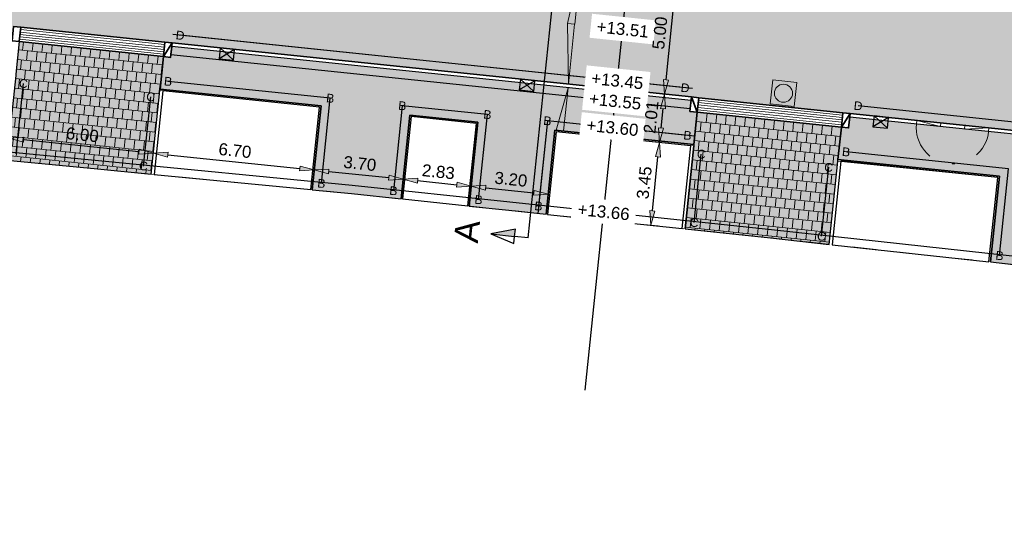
# Model space of a CAD drawing. Header units: metres. Extents: x 131295 to 132236, y 397710 to 398702.
# Tile 4 of 127: x 131365 to 131406, y 397770 to 397790. Entities that reach past the tile are written whole.
import ezdxf
from ezdxf.enums import TextEntityAlignment as Align

# ---------------------------------------------------------------- set-up
doc = ezdxf.new("R2010")
doc.units = ezdxf.units.M
doc.linetypes.add('AL-BANDVERLAGING', pattern=[5, 1.5, -1, 0, -1, 1.5])
doc.linetypes.add('AL-MATERIAALS', pattern=[2, 1, -1])
doc.layers.get('Defpoints').update_dxf_attribs({"color": 128})
for name, color, linetype, lineweight in [('N-D-dwarsprofiel situatie @ 0.2', 7, 'Continuous', 25), ('N-IE-te stellen putdeksel', 190, 'Continuous', 18), ('N-KO-bandverlaging', 1, 'AL-BANDVERLAGING', 18), ('N-KO-inritband 600x300x200 mm', 110, 'Continuous', 35), ('N-KO-inritband streklagen', 8, 'Continuous', 5), ('N-KO-opsluitband 120x250mm', 2, 'Continuous', 25), ('N-KO-opsluitband 60x200mm', 2, 'Continuous', 25), ('N-KO-opsluitband achterkant', 8, 'Continuous', 5), ('N-KO-tekst banden', 1, 'Continuous', 18), ('N-KO-trottoirband 130-150x250mm', 3, 'Continuous', 35), ('N-KO-trottoirband achterkant', 8, 'Continuous', 5), ('N-KO-verloopband', 1, 'Continuous', 18), ('N-RI-trottoirkolk', 7, 'Continuous', 25), ('N-VH-afschotrichting @ 0.2', 250, 'Continuous', 18), ("N-VH-arcering 'MAT' grijs 254", 254, 'Continuous', 18), ('N-VH-arcering betontegels halfsteensverband', 8, 'Continuous', 5), ('X-AL-maatvoering', 1, 'Continuous', 18), ('X-AL-materiaalscheiding', 1, 'AL-MATERIAALS', 18), ('X-AL-planhoogte', 190, 'Continuous', 25)]:
    doc.layers.add(name, color=color, linetype=linetype, lineweight=lineweight)
doc.layers.add("N-VH-arcering 'MAT' kleur 1 (heiderood)", color=7, linetype='Continuous', lineweight=18, true_color=0xd98c8c)
for name, color, linetype, plot in [('X-AL-contourlijnen', 30, 'Continuous', False), ('X-AL-hulplijn bandenlijnnummers', 30, 'Continuous', False), ('X-AL-hulplijn hoogtetekst', 190, 'Continuous', False)]:
    doc.layers.add(name, color=color, linetype=linetype, plot=plot)
doc.styles.add('CS Annotative', font='arial.ttf')
doc.dimstyles.new('CS Annotative', dxfattribs={"dimtxt": 2.5, "dimasz": 3, "dimexe": 0.18, "dimexo": 0.0625, "dimgap": 1, "dimtad": 1, "dimzin": 0, "dimdsep": 46, "dimtxsty": 'CS Annotative', "dimblk": 'CS Dimensionpijl', "dimcen": 0, "dimse1": 1, "dimse2": 1, "dimclrd": 256, "dimclre": 256, "dimclrt": 2, "dimadec": 0, "dimazin": 0, "dimtm": 1e-09, "dimtfac": 1, "dimtofl": 0, "dimtmove": 1, "dimatfit": 3, "dimfxl": 1, "dimtfillclr": 256, "dimtolj": 1, "dimtzin": 0, "dimarcsym": 0})

# ---------------------------------------------------------------- blocks, each defined once
blk = doc.blocks.new('*U112')
for p, q in [((1.22, -2.41), (-1.49, 0.18)), ((1.49, -0.18), (-1.76, -2.05))]:
    blk.add_line(p, q)
blk.add_lwpolyline([(1.49, -0.18), (-1.49, 0.18), (-1.76, -2.05), (1.22, -2.41)], close=True)
blk = doc.blocks.new('CS Dimensionpijl')
h = blk.add_hatch(color=256)
h.dxf.hatch_style = 1
h.paths.add_polyline_path([(-1, -0.167), (0, 0), (-1, 0.167)])
at = {"flags": 128}
blk.add_lwpolyline([(0, 0.5), (0, -0.5)], dxfattribs=at)
blk.add_lwpolyline([(-1, -0.167), (0, 0), (-1, 0.167)], close=True, dxfattribs=at)
blk = doc.blocks.new('*D387')
at = {"layer": 'Defpoints', "color": 0, "transparency": 16777216}
for p in [(131389.436, 397785.347), (131391.425, 397785.14), (131389.079, 397781.919)]:
    blk.add_point(p, dxfattribs=at)
at = {"layer": 'X-AL-maatvoering', "lineweight": -2, "transparency": 16777216}
blk.add_line((131391.131, 397782.309), (131391.363, 397784.543), dxfattribs=at)
at = {"layer": 'X-AL-maatvoering', "lineweight": -2, "transparency": 16777216, "xscale": 0.6000000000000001, "yscale": 0.6000000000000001, "zscale": 0.6000000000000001}
for p, rotation in [((131391.425, 397785.14), 84.05726210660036), ((131391.069, 397781.712), 264.0572621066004)]:
    blk.add_blockref('CS Dimensionpijl', p, dxfattribs=dict(at, rotation=rotation))
at = {"layer": 'X-AL-maatvoering', "color": 2, "transparency": 16777216, "insert": (131390.794, 397783.473), "char_height": 0.5, "attachment_point": 5, "rotation": 84.0573, "style": 'CS Annotative'}
blk.add_mtext('\\A1;3.45', dxfattribs=at)
blk = doc.blocks.new('*D388')
at = {"layer": 'Defpoints', "color": 0, "transparency": 16777216}
for p in [(131391.634, 397787.139), (131391.634, 397787.139), (131389.436, 397785.347)]:
    blk.add_point(p, dxfattribs=at)
at = {"layer": 'X-AL-maatvoering', "lineweight": -2, "transparency": 16777216}
blk.add_line((131391.488, 397785.737), (131391.571, 397786.542), dxfattribs=at)
at = {"layer": 'X-AL-maatvoering', "lineweight": -2, "transparency": 16777216, "xscale": 0.6000000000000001, "yscale": 0.6000000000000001, "zscale": 0.6000000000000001}
for p, rotation in [((131391.634, 397787.139), 84.05726210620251), ((131391.425, 397785.14), 264.0572621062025)]:
    blk.add_blockref('CS Dimensionpijl', p, dxfattribs=dict(at, rotation=rotation))
at = {"layer": 'X-AL-maatvoering', "color": 2, "transparency": 16777216, "insert": (131391.077, 397786.187), "char_height": 0.5, "attachment_point": 5, "rotation": 84.0573, "style": 'CS Annotative'}
blk.add_mtext('\\A1;2.01', dxfattribs=at)
blk = doc.blocks.new('*D389')
at = {"layer": 'Defpoints', "color": 0, "transparency": 16777216}
for p in [(131392.151, 397792.112), (131392.151, 397792.112), (131391.634, 397787.139)]:
    blk.add_point(p, dxfattribs=at)
at = {"layer": 'X-AL-maatvoering', "lineweight": -2, "transparency": 16777216}
blk.add_line((131391.696, 397787.736), (131392.089, 397791.515), dxfattribs=at)
at = {"layer": 'X-AL-maatvoering', "lineweight": -2, "transparency": 16777216, "xscale": 0.6000000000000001, "yscale": 0.6000000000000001, "zscale": 0.6000000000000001}
for p, rotation in [((131392.151, 397792.112), 84.05726210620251), ((131391.634, 397787.139), 264.0572621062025)]:
    blk.add_blockref('CS Dimensionpijl', p, dxfattribs=dict(at, rotation=rotation))
at = {"layer": 'X-AL-maatvoering', "color": 2, "transparency": 16777216, "insert": (131391.44, 397789.673), "char_height": 0.5, "attachment_point": 5, "rotation": 84.0573, "style": 'CS Annotative'}
blk.add_mtext('\\A1;5.00', dxfattribs=at)
blk = doc.blocks.new('*U466')
at = {"ltscale": 0.2}
h = blk.add_hatch(color=256, dxfattribs=at)
h.dxf.hatch_style = 1
h.paths.add_polyline_path([(0, 0), (-0.93, -8.95), (-2.42, -8.8)])
blk.add_lwpolyline([(0, 0), (-0.93, -8.95), (-2.42, -8.8)], close=True, dxfattribs=at)
blk = doc.blocks.new('*U468')
at = {"ltscale": 0.2}
h = blk.add_hatch(color=256, dxfattribs=at)
h.dxf.hatch_style = 1
h.paths.add_polyline_path([(0, 0), (1.29, 12.43), (-0.2, 12.59)])
blk.add_lwpolyline([(0, 0), (1.29, 12.43), (-0.2, 12.59)], close=True, dxfattribs=at)
blk = doc.blocks.new('*U467')
at = {"ltscale": 0.2}
h = blk.add_hatch(color=256, dxfattribs=at)
h.dxf.hatch_style = 1
h.paths.add_polyline_path([(0, 0), (-1.29, -12.43), (-2.79, -12.28)])
blk.add_lwpolyline([(0, 0), (-1.29, -12.43), (-2.79, -12.28)], close=True, dxfattribs=at)
blk = doc.blocks.new('*U516')
for points in [[(11.19, 134.56), (11.04, 133.09), (6.27, 135.08)], [(-7.45, -44.47), (-7.29, -43), (-12.36, -43.96)]]:
    blk.add_hatch(color=256).paths.add_polyline_path(points)
for p, q in [((6.27, 135.08), (11.34, 136.04)), ((11.04, 133.09), (6.27, 135.08)), ((6.27, 135.08), (11.19, 134.56)), ((11.19, 134.56), (11.04, 133.09)), ((11.34, 136.04), (11.19, 134.57)), ((-7.29, -43), (-12.36, -43.96)), ((-12.36, -43.96), (-7.6, -45.94)), ((-12.36, -43.96), (-7.45, -44.47)), ((-7.6, -45.94), (-7.45, -44.47)), ((-7.45, -44.47), (-7.29, -43))]:
    blk.add_line(p, q)
at = {"ltscale": 10, "flags": 128}
for points in [[(13.98, 134.27), (11.19, 134.56)], [(-4.66, -44.76), (-7.45, -44.47)]]:
    blk.add_lwpolyline(points, dxfattribs=at)
blk.add_lwpolyline([(-4.66, -44.76), (13.98, 134.27)])
at = {"lineweight": 50, "style": 'CS Annotative'}
for tag, p in [('Dwp2:', (1.31, 135.6)), ('Dwp1:', (-17.33, -43.44))]:
    blk.add_attdef(tag, text='', height=5, rotation=84.0573, dxfattribs=at).set_placement(p, align=Align.MIDDLE_CENTER)
blk = doc.blocks.new('*D558')
at = {"layer": 'Defpoints', "color": 0, "transparency": 16777216}
for p in [(131364.854, 397788.645), (131370.822, 397788.024), (131370.475, 397784.696)]:
    blk.add_point(p, dxfattribs=at)
at = {"layer": 'X-AL-maatvoering', "lineweight": -2, "transparency": 16777216}
blk.add_line((131365.104, 397785.255), (131369.879, 397784.758), dxfattribs=at)
at = {"layer": 'X-AL-maatvoering', "lineweight": -2, "transparency": 16777216, "xscale": 0.6000000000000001, "yscale": 0.6000000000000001, "zscale": 0.6000000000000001}
for p, rotation in [((131364.508, 397785.317), 174.0572621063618), ((131370.475, 397784.696), 354.0572621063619)]:
    blk.add_blockref('CS Dimensionpijl', p, dxfattribs=dict(at, rotation=rotation))
at = {"layer": 'X-AL-maatvoering', "color": 2, "transparency": 16777216, "insert": (131367.539, 397785.459), "char_height": 0.5, "attachment_point": 5, "rotation": 354.0573, "style": 'CS Annotative'}
blk.add_mtext('\\A1;6.00', dxfattribs=at)
blk = doc.blocks.new('*D562')
at = {"layer": 'Defpoints', "color": 0, "transparency": 16777216}
for p in [(131370.752, 397787.352), (131377.415, 397786.659), (131377.138, 397784.002)]:
    blk.add_point(p, dxfattribs=at)
at = {"layer": 'X-AL-maatvoering', "lineweight": -2, "transparency": 16777216}
blk.add_line((131371.072, 397784.633), (131376.541, 397784.064), dxfattribs=at)
at = {"layer": 'X-AL-maatvoering', "lineweight": -2, "transparency": 16777216, "xscale": 0.6000000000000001, "yscale": 0.6000000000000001, "zscale": 0.6000000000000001}
for p, rotation in [((131370.475, 397784.696), 174.0572621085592), ((131377.138, 397784.002), 354.0572621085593)]:
    blk.add_blockref('CS Dimensionpijl', p, dxfattribs=dict(at, rotation=rotation))
at = {"layer": 'X-AL-maatvoering', "color": 2, "transparency": 16777216, "insert": (131373.854, 397784.802), "char_height": 0.5, "attachment_point": 5, "rotation": 354.0573, "style": 'CS Annotative'}
blk.add_mtext('\\A1;6.70', dxfattribs=at)
blk = doc.blocks.new('*D563')
at = {"layer": 'Defpoints', "color": 0, "transparency": 16777216}
for p in [(131377.415, 397786.659), (131381.093, 397786.276), (131380.816, 397783.619)]:
    blk.add_point(p, dxfattribs=at)
at = {"layer": 'X-AL-maatvoering', "lineweight": -2, "transparency": 16777216}
blk.add_line((131377.735, 397783.94), (131380.22, 397783.681), dxfattribs=at)
at = {"layer": 'X-AL-maatvoering', "lineweight": -2, "transparency": 16777216, "xscale": 0.6000000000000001, "yscale": 0.6000000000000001, "zscale": 0.6000000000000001}
for p, rotation in [((131377.138, 397784.002), 174.0572621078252), ((131380.816, 397783.619), 354.0572621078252)]:
    blk.add_blockref('CS Dimensionpijl', p, dxfattribs=dict(at, rotation=rotation))
at = {"layer": 'X-AL-maatvoering', "color": 2, "transparency": 16777216, "insert": (131379.024, 397784.264), "char_height": 0.5, "attachment_point": 5, "rotation": 354.0573, "style": 'CS Annotative'}
blk.add_mtext('\\A1;3.70', dxfattribs=at)
blk = doc.blocks.new('*D566')
at = {"layer": 'Defpoints', "color": 0, "transparency": 16777216}
for p in [(131381.093, 397786.276), (131383.912, 397785.982), (131383.635, 397783.326)]:
    blk.add_point(p, dxfattribs=at)
at = {"layer": 'X-AL-maatvoering', "lineweight": -2, "transparency": 16777216}
blk.add_line((131381.413, 397783.557), (131383.038, 397783.388), dxfattribs=at)
at = {"layer": 'X-AL-maatvoering', "lineweight": -2, "transparency": 16777216, "xscale": 0.6000000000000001, "yscale": 0.6000000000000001, "zscale": 0.6000000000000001}
for p, rotation in [((131380.816, 397783.619), 174.0557971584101), ((131383.635, 397783.326), 354.05579715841)]:
    blk.add_blockref('CS Dimensionpijl', p, dxfattribs=dict(at, rotation=rotation))
at = {"layer": 'X-AL-maatvoering', "color": 2, "transparency": 16777216, "insert": (131382.273, 397783.925), "char_height": 0.5, "attachment_point": 5, "rotation": 354.0558, "style": 'CS Annotative'}
blk.add_mtext('\\A1;2.83', dxfattribs=at)
blk = doc.blocks.new('*D567')
at = {"layer": 'Defpoints', "color": 0, "transparency": 16777216}
for p in [(131383.912, 397785.982), (131387.098, 397785.651), (131386.822, 397782.994)]:
    blk.add_point(p, dxfattribs=at)
at = {"layer": 'X-AL-maatvoering', "lineweight": -2, "transparency": 16777216}
blk.add_line((131384.232, 397783.263), (131386.225, 397783.056), dxfattribs=at)
at = {"layer": 'X-AL-maatvoering', "lineweight": -2, "transparency": 16777216, "xscale": 0.6000000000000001, "yscale": 0.6000000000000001, "zscale": 0.6000000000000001}
for p, rotation in [((131383.635, 397783.326), 174.0585580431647), ((131386.822, 397782.994), 354.0585580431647)]:
    blk.add_blockref('CS Dimensionpijl', p, dxfattribs=dict(at, rotation=rotation))
at = {"layer": 'X-AL-maatvoering', "color": 2, "transparency": 16777216, "insert": (131385.276, 397783.613), "char_height": 0.5, "attachment_point": 5, "rotation": 354.0586, "style": 'CS Annotative'}
blk.add_mtext('\\A1;3.20', dxfattribs=at)
blk = doc.blocks.new('CS te stellen put(deksel)')
at = {"flags": 128}
blk.add_lwpolyline([(-0.5, -0.5), (0.5, -0.5), (0.5, 0.5), (-0.5, 0.5), (-0.5, -0.5)], close=True, dxfattribs=at)
blk.add_circle((0, 0), 0.375)

msp = doc.modelspace()

# ---------------------------------------------------------------- hatches: boundary and pattern name
at = {"layer": "N-VH-arcering 'MAT' grijs 254"}
h = msp.add_hatch(color=256, dxfattribs=at)
h.dxf.hatch_style = 1
h.paths.add_polyline_path([(131370.746, 397787.293), (131370.752, 397787.352), (131370.892, 397788.695), (131364.924, 397789.316), (131364.784, 397787.973), (131364.778, 397787.914), (131364.413, 397784.407), (131368.165, 397784.044), (131370.385, 397783.828)])
h = msp.add_hatch(color=256, dxfattribs=at)
h.dxf.hatch_style = 1
h.paths.add_polyline_path([(131392.986, 397786.395), (131392.688, 397786.426), (131392.734, 397786.874), (131371.237, 397789.111), (131371.19, 397788.664), (131370.892, 397788.695), (131370.752, 397787.352), (131377.415, 397786.659), (131377.053, 397783.18), (131378.672, 397783.022), (131380.731, 397782.804), (131381.093, 397786.276), (131383.912, 397785.982), (131383.55, 397782.505), (131385.189, 397782.331), (131386.736, 397782.167), (131387.098, 397785.651), (131392.846, 397785.052)])
h = msp.add_hatch(color=256, dxfattribs=at)
h.dxf.hatch_style = 1
h.paths.add_polyline_path([(131398.808, 397784.371), (131398.814, 397784.431), (131398.954, 397785.774), (131392.986, 397786.395), (131392.846, 397785.052), (131392.84, 397784.993), (131392.483, 397781.558), (131396.027, 397781.183), (131398.448, 397780.918)])
h = msp.add_hatch(color=256, dxfattribs=at)
h.dxf.hatch_style = 1
edge = h.paths.add_edge_path()
edge.add_line((131415.207, 397782.577), (131421.087, 397781.838))
edge.add_line((131421.087, 397781.838), (131421.255, 397783.177))
edge.add_line((131421.255, 397783.177), (131420.958, 397783.215))
edge.add_line((131420.958, 397783.215), (131421.014, 397783.661))
edge.add_line((131421.014, 397783.661), (131408.619, 397785.22))
edge.add_line((131408.619, 397785.22), (131399.299, 397786.19))
edge.add_line((131399.299, 397786.19), (131399.252, 397785.743))
edge.add_line((131399.252, 397785.743), (131398.954, 397785.774))
edge.add_line((131398.954, 397785.774), (131398.814, 397784.431))
edge.add_line((131398.814, 397784.431), (131405.493, 397783.736))
edge.add_line((131405.493, 397783.736), (131405.124, 397780.188))
edge.add_line((131405.124, 397780.188), (131406.317, 397780.057))
edge.add_line((131406.317, 397780.057), (131406.687, 397783.612))
edge.add_line((131406.687, 397783.612), (131408.222, 397783.452))
edge.add_arc((131406.358, 397765.549), 18, 82.8316, 84.0573, ccw=False)
edge.add_line((131408.605, 397783.408), (131412.039, 397782.976))
edge.add_line((131412.039, 397782.976), (131411.594, 397779.442))
edge.add_line((131411.594, 397779.442), (131413.39, 397779.231))
edge.add_line((131413.39, 397779.231), (131414.766, 397779.07))
edge.add_line((131414.766, 397779.07), (131415.207, 397782.577))
at = {"layer": "N-VH-arcering 'MAT' kleur 1 (heiderood)"}
h = msp.add_hatch(color=256, dxfattribs=at)
h.dxf.hatch_style = 1
h.paths.add_polyline_path([(131411.487, 397790.05), (131410.765, 397790.141), (131410.468, 397790.178), (131405.879, 397790.683), (131405.581, 397790.714), (131398.07, 397791.496), (131379.868, 397793.391), (131372.763, 397794.13), (131372.464, 397794.162), (131369.48, 397794.472), (131369.181, 397794.503), (131362.085, 397795.242), (131346.37, 397796.878), (131340.568, 397797.482), (131340.05, 397792.509), (131364.688, 397789.944), (131364.986, 397789.913), (131370.954, 397789.292), (131371.252, 397789.261), (131392.75, 397787.023), (131393.048, 397786.992), (131399.016, 397786.371), (131399.314, 397786.34), (131408.636, 397785.369), (131421.032, 397783.81), (131421.33, 397783.773), (131427.283, 397783.024), (131427.581, 397782.987), (131453.176, 397779.768), (131453.8, 397784.728), (131451.274, 397785.046)])
at = {"layer": 'N-VH-arcering betontegels halfsteensverband'}
h = msp.add_hatch(dxfattribs=at)
h.set_pattern_fill('CS-TEGEL HALFSTV', color=256, scale=6.67, angle=90.232)
h.set_pattern_definition([(84.01623074, (26268.6246, 79557.7806), (-0.15729020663, 0.41887926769), [0.4002, -0.4002]), (174.01623074, (26268.6246, 79557.7806), (-0.04171954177, -0.3980194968), [])])
h.paths.add_polyline_path([(131370.746, 397787.293), (131370.752, 397787.352), (131370.892, 397788.695), (131364.924, 397789.316), (131364.784, 397787.973), (131364.778, 397787.914), (131364.413, 397784.407), (131368.165, 397784.044), (131370.385, 397783.828)])
h = msp.add_hatch(dxfattribs=at)
h.set_pattern_fill('CS-TEGEL HALFSTV', color=256, scale=6.67, angle=90.2731)
h.set_pattern_definition([(84.05726211, (26268.6246, 79557.7806), (-0.15759013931, 0.41876651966), [0.4002, -0.4002]), (174.05726211, (26268.6246, 79557.7806), (-0.0414344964, -0.39804927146), [])])
h.paths.add_polyline_path([(131398.808, 397784.371), (131398.814, 397784.431), (131398.954, 397785.774), (131392.986, 397786.395), (131392.846, 397785.052), (131392.84, 397784.993), (131392.483, 397781.558), (131396.027, 397781.183), (131398.448, 397780.918)])

# ---------------------------------------------------------------- linework, layer by layer
at = {"layer": 'N-KO-bandverlaging', "flags": 128}
msp.add_lwpolyline([(131402.063, 397785.903, 1), (131405.047, 397785.592)], format="xyb", dxfattribs=at)
at = {"layer": 'N-KO-inritband 600x300x200 mm', "ltscale": 0.8}
for points in [[(131364.986, 397789.913), (131364.924, 397789.316), (131364.625, 397789.347), (131364.688, 397789.944)], [(131371.252, 397789.261), (131371.19, 397788.664), (131370.892, 397788.695), (131370.954, 397789.292)], [(131393.048, 397786.992), (131392.986, 397786.395), (131392.688, 397786.426), (131392.75, 397787.023)], [(131399.314, 397786.34), (131399.252, 397785.743), (131398.954, 397785.774), (131399.016, 397786.371)]]:
    msp.add_lwpolyline(points, close=True, dxfattribs=at)
at = {"layer": 'N-KO-inritband 600x300x200 mm', "flags": 128}
for points in [[(131370.954, 397789.292), (131364.986, 397789.913)], [(131364.924, 397789.316), (131370.892, 397788.695)], [(131370.892, 397788.695), (131371.252, 397789.261)], [(131392.75, 397787.023), (131392.986, 397786.395)], [(131399.016, 397786.371), (131393.048, 397786.992)], [(131392.986, 397786.395), (131398.954, 397785.774)], [(131398.954, 397785.774), (131399.314, 397786.34)]]:
    msp.add_lwpolyline(points, dxfattribs=at)
at = {"layer": 'N-KO-inritband streklagen', "flags": 128}
for points in [[(131370.912, 397788.894), (131364.945, 397789.515)], [(131370.923, 397788.993), (131364.955, 397789.615)], [(131370.933, 397789.093), (131364.965, 397789.714)], [(131370.943, 397789.192), (131364.976, 397789.813)], [(131370.902, 397788.794), (131364.934, 397789.416)], [(131398.985, 397786.072), (131393.017, 397786.693)], [(131398.995, 397786.172), (131393.027, 397786.793)], [(131399.005, 397786.271), (131393.038, 397786.892)], [(131398.964, 397785.873), (131392.996, 397786.495)], [(131398.974, 397785.973), (131393.007, 397786.594)]]:
    msp.add_lwpolyline(points, dxfattribs=at)
at = {"layer": 'N-KO-opsluitband 120x250mm', "flags": 128}
for points in [[(131370.385, 397783.828), (131370.746, 397787.293)], [(131392.483, 397781.558), (131392.84, 397784.993)], [(131398.448, 397780.918), (131398.808, 397784.371)]]:
    msp.add_lwpolyline(points, dxfattribs=at)
at = {"layer": 'N-KO-opsluitband 60x200mm', "flags": 128}
for points in [[(131377.053, 397783.18), (131377.415, 397786.659), (131370.752, 397787.352)], [(131383.55, 397782.505), (131383.912, 397785.982), (131381.093, 397786.276), (131380.731, 397782.804)], [(131392.846, 397785.052), (131387.098, 397785.651), (131386.736, 397782.167)], [(131405.124, 397780.188), (131405.493, 397783.736), (131398.814, 397784.431)]]:
    msp.add_lwpolyline(points, dxfattribs=at)
at = {"layer": 'N-KO-opsluitband achterkant', "flags": 128}
for points in [[(131370.504, 397783.816), (131370.865, 397787.28)], [(131376.993, 397783.185), (131377.349, 397786.605), (131370.746, 397787.293), (131370.752, 397787.352)], [(131383.49, 397782.511), (131383.846, 397785.929), (131381.146, 397786.21), (131380.791, 397782.797)], [(131392.846, 397785.052), (131392.84, 397784.993), (131387.152, 397785.585), (131386.795, 397782.161)], [(131392.363, 397781.571), (131392.721, 397785.005)], [(131398.568, 397780.905), (131398.927, 397784.359)], [(131405.064, 397780.194), (131405.427, 397783.682), (131398.808, 397784.371), (131398.814, 397784.431)]]:
    msp.add_lwpolyline(points, dxfattribs=at)
at = {"layer": 'N-KO-trottoirband 130-150x250mm', "ltscale": 0.8}
for points in [[(131392.75, 397787.023), (131371.252, 397789.261)], [(131421.032, 397783.81), (131408.636, 397785.369), (131399.314, 397786.34)]]:
    msp.add_lwpolyline(points, dxfattribs=at)
at = {"layer": 'N-KO-trottoirband achterkant', "ltscale": 0.8}
for points in [[(131392.734, 397786.874), (131371.237, 397789.111)], [(131421.014, 397783.661), (131408.619, 397785.22), (131399.299, 397786.19)]]:
    msp.add_lwpolyline(points, dxfattribs=at)
at = {"layer": 'N-KO-verloopband', "flags": 128}
for points in [[(131403.074, 397785.948), (131403.058, 397785.799), (131402.079, 397786.052), (131402.063, 397785.903)], [(131405.047, 397785.592), (131405.063, 397785.741), (131404.053, 397785.696), (131404.068, 397785.845)]]:
    msp.add_lwpolyline(points, dxfattribs=at)
at = {"layer": 'X-AL-contourlijnen', "flags": 128}
msp.add_lwpolyline([(131364.688, 397789.944), (131364.986, 397789.913), (131370.954, 397789.292), (131371.252, 397789.261), (131392.75, 397787.023), (131393.048, 397786.992), (131399.016, 397786.371), (131399.314, 397786.34), (131408.636, 397785.369), (131421.032, 397783.81), (131421.33, 397783.773), (131427.283, 397783.024), (131427.581, 397782.987)], dxfattribs=at)
for points in [[(131370.746, 397787.293), (131370.752, 397787.352), (131370.892, 397788.695), (131364.924, 397789.316), (131364.784, 397787.973), (131364.778, 397787.914), (131364.413, 397784.407), (131368.165, 397784.044), (131370.385, 397783.828)], [(131392.986, 397786.395), (131392.688, 397786.426), (131392.734, 397786.874), (131371.237, 397789.111), (131371.19, 397788.664), (131370.892, 397788.695), (131370.752, 397787.352), (131377.415, 397786.659), (131377.053, 397783.18), (131378.672, 397783.022), (131380.731, 397782.804), (131381.093, 397786.276), (131383.912, 397785.982), (131383.55, 397782.505), (131385.189, 397782.331), (131386.736, 397782.167), (131387.098, 397785.651), (131392.846, 397785.052)], [(131377.349, 397786.605), (131370.865, 397787.28), (131370.504, 397783.816), (131376.993, 397783.185)], [(131398.808, 397784.371), (131398.814, 397784.431), (131398.954, 397785.774), (131392.986, 397786.395), (131392.846, 397785.052), (131392.84, 397784.993), (131392.483, 397781.558), (131396.027, 397781.183), (131398.448, 397780.918)], [(131383.846, 397785.929), (131381.146, 397786.21), (131380.791, 397782.797), (131383.49, 397782.511)], [(131392.721, 397785.005), (131387.152, 397785.585), (131386.795, 397782.161), (131392.363, 397781.571)], [(131405.427, 397783.682), (131398.927, 397784.359), (131398.568, 397780.905), (131405.064, 397780.194)]]:
    msp.add_lwpolyline(points, close=True, dxfattribs=at)
msp.add_lwpolyline([(131415.207, 397782.577), (131421.087, 397781.838), (131421.255, 397783.177), (131420.958, 397783.215), (131421.014, 397783.661), (131408.619, 397785.22), (131399.299, 397786.19), (131399.252, 397785.743), (131398.954, 397785.774), (131398.814, 397784.431), (131405.493, 397783.736), (131405.124, 397780.188), (131406.317, 397780.057), (131406.687, 397783.612), (131408.222, 397783.452, -0.005348), (131408.605, 397783.408), (131412.039, 397782.976), (131411.594, 397779.442), (131413.39, 397779.231), (131414.766, 397779.07)], format="xyb", close=True, dxfattribs=at)
at = {"layer": 'X-AL-hulplijn bandenlijnnummers', "ltscale": 0.8}
for points in [[(131392.488, 397787.402), (131371.587, 397789.578)], [(131406.626, 397785.93), (131399.649, 397786.657)]]:
    msp.add_lwpolyline(points, dxfattribs=at)
at = {"layer": 'X-AL-hulplijn bandenlijnnummers', "flags": 128}
for points in [[(131364.792, 397784.669), (131365.095, 397787.579)], [(131377.432, 397783.442), (131377.799, 397786.971), (131371.086, 397787.669)], [(131370.068, 397784.163), (131370.366, 397787.03)], [(131383.939, 397782.766), (131384.306, 397786.293), (131380.781, 397786.66), (131380.414, 397783.138)], [(131392.584, 397785.432), (131386.787, 397786.035), (131386.419, 397782.502)], [(131392.862, 397781.821), (131393.157, 397784.658)], [(131405.503, 397780.45), (131405.877, 397784.048), (131399.149, 397784.748)], [(131398.131, 397781.253), (131398.429, 397784.109)]]:
    msp.add_lwpolyline(points, dxfattribs=at)
at = {"layer": 'X-AL-hulplijn hoogtetekst', "flags": 128}
for points in [[(131388.346, 397774.874), (131393.154, 397821.068)], [(131336.115, 397781.361), (131336.421, 397782.808), (131337.171, 397784.279), (131338.256, 397785.463), (131339.621, 397786.324), (131340.383, 397786.538), (131341.151, 397786.789), (131341.953, 397786.819), (131342.681, 397786.84), (131351.045, 397786.052), (131357.494, 397785.428), (131368.199, 397784.392), (131378.707, 397783.37), (131385.226, 397782.679), (131396.064, 397781.531), (131406.787, 397780.358), (131413.431, 397779.579), (131423.908, 397778.349), (131434.521, 397777.04)], [(131392.882, 397785.4), (131386.787, 397786.035), (131386.388, 397782.203)]]:
    msp.add_lwpolyline(points, dxfattribs=at)
at = {"layer": 'X-AL-hulplijn hoogtetekst', "ltscale": 0.8}
for points in [[(131392.786, 397787.371), (131371.288, 397789.609)], [(131392.698, 397786.526), (131371.2, 397788.763)]]:
    msp.add_lwpolyline(points, dxfattribs=at)
at = {"layer": 'X-AL-materiaalscheiding', "flags": 128}
for points in [[(131370.752, 397787.352), (131370.892, 397788.695)], [(131336.457, 397781.289), (131336.754, 397782.69), (131337.461, 397784.078), (131338.482, 397785.192), (131339.765, 397786.001), (131340.485, 397786.203), (131341.213, 397786.441), (131341.965, 397786.469), (131342.67, 397786.49), (131351.012, 397785.704), (131357.46, 397785.08), (131368.165, 397784.044), (131378.672, 397783.022), (131385.189, 397782.331), (131396.027, 397781.183), (131406.748, 397780.01), (131413.39, 397779.231), (131423.866, 397778.002), (131434.478, 397776.693), (131441.046, 397775.866), (131448.119, 397774.97), (131448.796, 397774.788), (131449.525, 397774.466), (131450.086, 397774.115), (131450.66, 397773.637), (131451.203, 397773.025), (131451.625, 397772.368), (131451.908, 397771.749), (131452.138, 397771.033), (131452.221, 397770.415), (131452.232, 397769.527)], [(131392.846, 397785.052), (131392.986, 397786.395)], [(131398.814, 397784.431), (131398.954, 397785.774)]]:
    msp.add_lwpolyline(points, dxfattribs=at)

# ---------------------------------------------------------------- block references
at = {"layer": 'N-D-dwarsprofiel situatie @ 0.2', "xscale": 0.2, "yscale": 0.2, "zscale": 0.2}
msp.add_blockref('*U516', (131386.919, 397790.143), dxfattribs=at).add_auto_attribs({'Dwp1:': 'A', 'Dwp2:': 'A'})
at = {"layer": 'N-IE-te stellen putdeksel', "rotation": 353.7420660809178}
msp.add_blockref('CS te stellen put(deksel)', (131396.557, 397787.179), dxfattribs=at)
at = {"layer": 'N-RI-trottoirkolk', "xscale": 0.2, "yscale": 0.2, "zscale": 0.2, "rotation": 1}
for p in [(131373.538, 397789.023), (131385.965, 397787.729), (131400.607, 397786.205)]:
    msp.add_blockref('*U112', p, dxfattribs=at)
at = {"layer": 'N-VH-afschotrichting @ 0.2', "xscale": 0.2, "yscale": 0.2, "zscale": 0.2}
for name, p in [('*U467', (131388.173, 397792.526)), ('*U468', (131387.655, 397787.553)), ('*U466', (131387.639, 397787.404))]:
    msp.add_blockref(name, p, dxfattribs=at)

# ---------------------------------------------------------------- texts
at = {"layer": 'N-KO-tekst banden', "style": 'CS Annotative'}
for s, p in [('D', (131371.587, 397789.578)), ('B', (131371.086, 397787.669)), ('C', (131365.095, 397787.579)), ('D', (131392.488, 397787.402)), ('C', (131370.366, 397787.03)), ('B', (131377.799, 397786.971)), ('B', (131380.781, 397786.66)), ('D', (131399.649, 397786.657)), ('B', (131384.306, 397786.293)), ('B', (131386.787, 397786.035)), ('B', (131392.584, 397785.432)), ('C', (131393.157, 397784.658)), ('B', (131399.149, 397784.748)), ('C', (131370.068, 397784.163)), ('C', (131398.429, 397784.109)), ('B', (131377.432, 397783.442)), ('B', (131380.414, 397783.138)), ('B', (131383.939, 397782.766)), ('B', (131386.419, 397782.502)), ('C', (131392.862, 397781.821)), ('C', (131398.131, 397781.253)), ('B', (131405.503, 397780.45))]:
    msp.add_text(s, height=0.36, rotation=353.7842, dxfattribs=at).set_placement(p, align=Align.MIDDLE)

# ---------------------------------------------------------------- dimensions: what is measured, and where the dimension line sits
at = {"layer": 'X-AL-maatvoering'}
for p1, p2, distance, picture, middle in [((131364.854, 397788.645), (131370.822, 397788.024), -3.346, '*D558', (131367.539, 397785.459)), ((131370.752, 397787.352), (131377.415, 397786.659), -2.671, '*D562', (131373.854, 397784.802)), ((131377.415, 397786.659), (131381.093, 397786.276), -2.671, '*D563', (131379.024, 397784.264)), ((131381.093, 397786.276), (131383.912, 397785.982), -2.671, '*D566', (131382.273, 397783.925)), ((131383.912, 397785.982), (131387.098, 397785.651), -2.671, '*D567', (131385.276, 397783.613))]:
    dim = msp.add_aligned_dim(p1=p1, p2=p2, distance=distance, dimstyle='CS Annotative', dxfattribs=at)
    dim.commit()
    dim.dimension.update_dxf_attribs({"geometry": picture, "text_midpoint": middle})

# ---------------------------------------------------------------- next in the draw order: texts
at = {"layer": 'X-AL-planhoogte', "char_height": 0.5, "attachment_point": 5, "rotation": 354.0573, "style": 'CS Annotative', "bg_fill": 2}
for s, insert in [('+13.51', (131389.903, 397789.833)), ('+13.45', (131389.681, 397787.694)), ('+13.60', (131389.479, 397785.755)), ('+13.66', (131389.116, 397782.267))]:
    msp.add_mtext(s, dxfattribs=dict(at, insert=insert))

# ---------------------------------------------------------------- next in the draw order: texts
at = {"layer": 'X-AL-planhoogte', "insert": (131389.593, 397786.849), "char_height": 0.5, "attachment_point": 5, "rotation": 354.0573, "style": 'CS Annotative', "bg_fill": 2}
msp.add_mtext('+13.55', dxfattribs=at)

# ---------------------------------------------------------------- next in the draw order: dimensions: what is measured, and where the dimension line sits
at = {"layer": 'X-AL-maatvoering'}
dim = msp.add_linear_dim(base=(131392.151, 397792.112), p1=(131391.634, 397787.139), p2=(131392.151, 397792.112), angle=264.0573, dimstyle='CS Annotative', dxfattribs=at)
dim.commit()
dim.dimension.update_dxf_attribs({"geometry": '*D389', "text_midpoint": (131391.44, 397789.673)})
dim = msp.add_aligned_dim(p1=(131389.079, 397781.919), p2=(131389.436, 397785.347), distance=-2, dimstyle='CS Annotative', dxfattribs=at)
dim.commit()
dim.dimension.update_dxf_attribs({"geometry": '*D387', "text_midpoint": (131390.794, 397783.473)})

# ---------------------------------------------------------------- next in the draw order: dimensions: what is measured, and where the dimension line sits
dim = msp.add_linear_dim(base=(131391.634, 397787.139), p1=(131389.436, 397785.347), p2=(131391.634, 397787.139), angle=264.0573, dimstyle='CS Annotative', dxfattribs=at)
dim.commit()
dim.dimension.update_dxf_attribs({"geometry": '*D388', "text_midpoint": (131391.077, 397786.187)})

doc.saveas('drawing.dxf')
